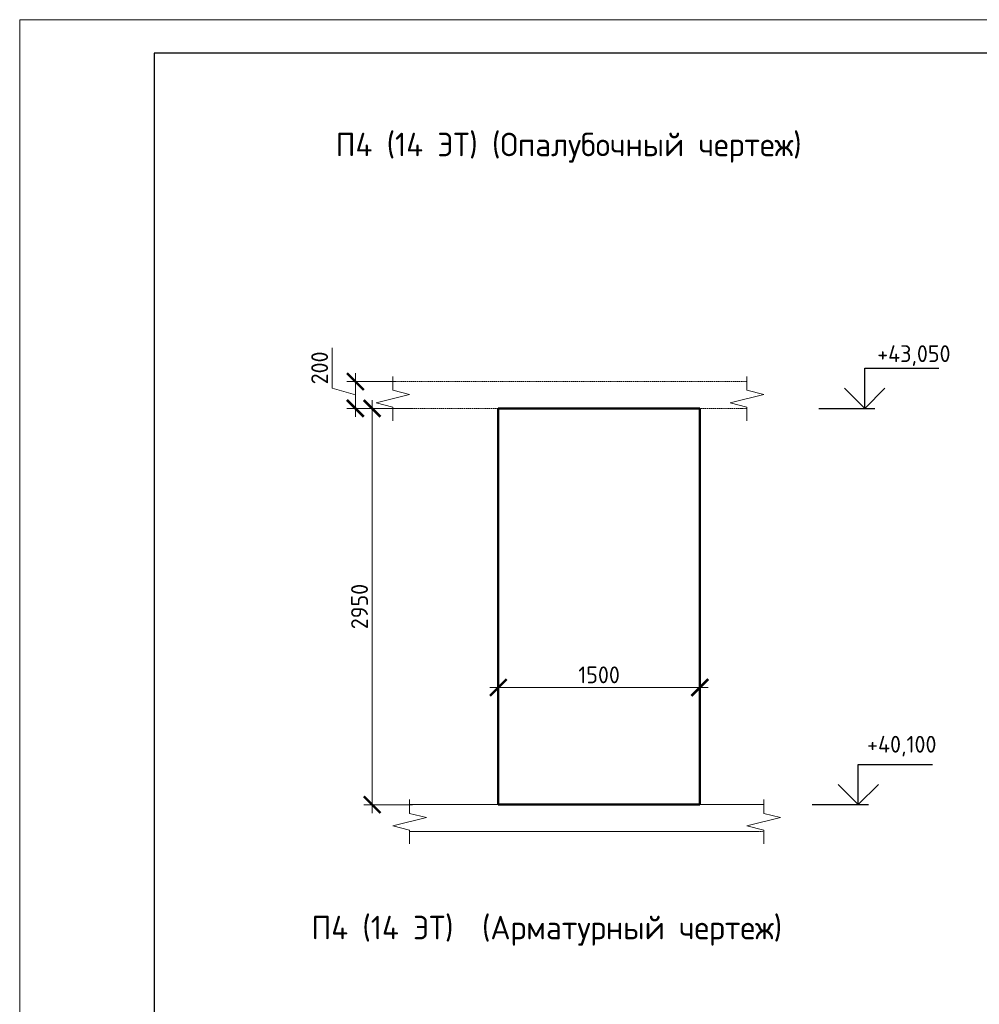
# Model space of a CAD drawing. Header units: millimetres. Extents: x 369815 to 1481759, y -423071 to -27917.
# Tile 198 of 256: x 587946 to 602234, y -315837 to -301178. Entities that reach past the tile are written whole.
import ezdxf

# ---------------------------------------------------------------- set-up
doc = ezdxf.new("R2010")
doc.units = ezdxf.units.MM
doc.linetypes.add('01 Штриховая _4 мм_', pattern=[6, 3.5, -2.5])
for name, color, linetype, lineweight in [('AF_Perekritie', 90, 'Continuous', 18), ('AF_Stena', 90, 'Continuous', 18), ('KR_Fundament', 253, 'Continuous', 18), ('РАЗМЕРЫ', 1, 'Continuous', 9), ('ТОНКИЕ', 7, 'Continuous', 9)]:
    doc.layers.add(name, color=color, linetype=linetype, lineweight=lineweight)
doc.layers.add('ТОЛСТЫЕ_ОСНОВНЫЕ', color=6, linetype='Continuous')
doc.styles.add('GOST-2.304_Type-B', font='GOST_Common.ttf')
doc.dimstyles.new('мой 25', dxfattribs={"dimscale": 100, "dimtxt": 2.5, "dimasz": 2.5, "dimexe": 1.25, "dimexo": 0.625, "dimtad": 1, "dimdec": 0, "dimlfac": 0.5, "dimtxsty": 'GOST-2.304_Type-B', "dimblk": 'ARCHTICK', "dimcen": 2.5, "dimdle": 1.25, "dimaunit": 1, "dimadec": 1, "dimazin": 2, "dimtfac": 1, "dimtdec": 0, "dimtmove": 1, "dimatfit": 3, "dimfxl": 6, "dimfxlon": 1, "dimtfill": 1, "dimlwd": -1, "dimlwe": -1, "dimarcsym": 0})

# ---------------------------------------------------------------- blocks, each defined once
blk = doc.blocks.new('_ArchTick')
at = {"color": 0, "linetype": 'ByBlock', "const_width": 0.15}
blk.add_lwpolyline([(-0.5, -0.5), (0.5, 0.5)], dxfattribs=at)
blk = doc.blocks.new('*D1488')
at = {"layer": 'DEFPOINTS', "color": 0, "transparency": 16777216}
for p in [(595073, -309321), (598073, -309321), (598073, -311120)]:
    blk.add_point(p, dxfattribs=at)
at = {"layer": 'РАЗМЕРЫ', "color": 0, "linetype": 'Continuous', "transparency": 16777216}
for p, q in [((595073, -310520), (595073, -311245)), ((598073, -310520), (598073, -311245)), ((594948, -311120), (598198, -311120))]:
    blk.add_line(p, q, dxfattribs=at)
at = {"layer": 'РАЗМЕРЫ', "color": 0, "transparency": 16777216, "xscale": 250, "yscale": 250, "zscale": 250, "rotation": 180}
blk.add_blockref('_ArchTick', (595073, -311120), dxfattribs=at)
at = {"layer": 'РАЗМЕРЫ', "color": 0, "transparency": 16777216, "xscale": 250, "yscale": 250, "zscale": 250}
blk.add_blockref('_ArchTick', (598073, -311120), dxfattribs=at)
at = {"layer": 'РАЗМЕРЫ', "color": 0, "transparency": 16777216, "insert": (596573, -310932), "char_height": 250, "attachment_point": 5, "style": 'GOST-2.304_Type-B', "bg_fill": 3, "box_fill_scale": 1.1, "bg_fill_color": 256, "bg_fill_true_color": 13158600, "bg_fill_transparency": 0}
blk.add_mtext('1500', dxfattribs=at)
blk = doc.blocks.new('*D1585')
at = {"layer": 'DEFPOINTS', "color": 0, "transparency": 16777216}
for p in [(593862, -306565), (592944, -306965), (593862, -306965)]:
    blk.add_point(p, dxfattribs=at)
at = {"layer": 'РАЗМЕРЫ', "color": 0, "linetype": 'Continuous', "transparency": 16777216}
for p, q in [((592600, -306662), (592600, -306062)), ((592944, -306440), (592944, -307090)), ((592944, -306765), (592600, -306662)), ((593544, -306565), (592819, -306565)), ((593544, -306965), (592819, -306965))]:
    blk.add_line(p, q, dxfattribs=at)
at = {"layer": 'РАЗМЕРЫ', "color": 0, "transparency": 16777216, "xscale": 250, "yscale": 250, "zscale": 250}
for p, rotation in [((592944, -306565), 90), ((592944, -306965), 270)]:
    blk.add_blockref('_ArchTick', p, dxfattribs=dict(at, rotation=rotation))
at = {"layer": 'РАЗМЕРЫ', "color": 0, "transparency": 16777216, "insert": (592412, -306362), "char_height": 250, "attachment_point": 5, "rotation": 90, "style": 'GOST-2.304_Type-B', "bg_fill": 3, "box_fill_scale": 1.1, "bg_fill_color": 256, "bg_fill_true_color": 13158600, "bg_fill_transparency": 0}
blk.add_mtext('200', dxfattribs=at)
blk = doc.blocks.new('*U78')
at = {"layer": 'ТОЛСТЫЕ_ОСНОВНЫЕ', "color": 6}
blk.add_lwpolyline([(20, 5), (415, 5), (415, 292), (20, 292)], close=True, dxfattribs=at)
at = {"layer": 'ТОНКИЕ'}
blk.add_lwpolyline([(0, 0), (420, 0), (420, 297), (0, 297)], close=True, dxfattribs=at)
blk = doc.blocks.new('*D1586')
at = {"layer": 'DEFPOINTS', "color": 0, "transparency": 16777216}
for p in [(594112, -306965), (593194, -312865), (594671, -312865)]:
    blk.add_point(p, dxfattribs=at)
at = {"layer": 'РАЗМЕРЫ', "color": 0, "linetype": 'Continuous', "transparency": 16777216}
for p, q in [((593794, -306965), (593069, -306965)), ((593194, -306840), (593194, -312990)), ((593794, -312865), (593069, -312865))]:
    blk.add_line(p, q, dxfattribs=at)
at = {"layer": 'РАЗМЕРЫ', "color": 0, "transparency": 16777216, "xscale": 250, "yscale": 250, "zscale": 250}
for p, rotation in [((593194, -306965), 90), ((593194, -312865), 270)]:
    blk.add_blockref('_ArchTick', p, dxfattribs=dict(at, rotation=rotation))
at = {"layer": 'РАЗМЕРЫ', "color": 0, "transparency": 16777216, "insert": (593006, -309915), "char_height": 250, "attachment_point": 5, "rotation": 90, "style": 'GOST-2.304_Type-B', "bg_fill": 3, "box_fill_scale": 1.1, "bg_fill_color": 256, "bg_fill_true_color": 13158600, "bg_fill_transparency": 0}
blk.add_mtext('2950', dxfattribs=at)

msp = doc.modelspace()

# ---------------------------------------------------------------- linework, layer by layer
at = {"elevation": 3100}
for points in [[(600528.6, -306364.8), (601633.9, -306364.8)], [(600528.6, -306964.8), (600528.6, -306364.8)], [(600828.6, -306664.8), (600528.6, -306964.8), (600228.6, -306664.8)], [(599844, -306964.8), (600678.6, -306964.8)], [(600431.9, -312264.8), (601537.1, -312264.8)], [(600431.9, -312864.8), (600431.9, -312264.8)], [(600731.9, -312564.8), (600431.9, -312864.8), (600131.9, -312564.8)], [(599747.3, -312864.8), (600581.9, -312864.8)]]:
    msp.add_lwpolyline(points, dxfattribs=at)
at = {"layer": 'AF_Perekritie', "linetype": '01 Штриховая _4 мм_', "lineweight": 9}
for p, q in [((598692.8, -306564.8, 3100), (593502, -306564.8, 3100)), ((598692.9, -306564.8, 3100), (598774.3, -306564.8, 3100)), ((593502, -306964.8, 3100), (598692.8, -306964.8, 3100)), ((598774.3, -306964.8, 3100), (598692.9, -306964.8, 3100)), ((598942.9, -312864.8, 3100), (599024.3, -312864.8, 3100)), ((599024.3, -313264.8, 3100), (598942.9, -313264.8, 3100))]:
    msp.add_line(p, q, dxfattribs=at)
at = {"layer": 'AF_Stena', "lineweight": 50}
for p, q in [((598072.8, -306964.8, 3100), (595072.8, -306964.8, 3100)), ((595072.8, -306964.8, 3100), (595072.8, -312864.8, 3100)), ((598072.8, -312864.8, 3100), (598072.8, -306964.8, 3100)), ((595072.8, -312864.8, 3100), (598072.8, -312864.8, 3100))]:
    msp.add_line(p, q, dxfattribs=at)
at = {"layer": 'AF_Stena', "lineweight": 20, "elevation": 3100}
for points in [[(593502, -306639.8), (593502, -306489.8)], [(598774.3, -306639.8), (598774.3, -306489.8)], [(593502, -306639.8), (593502, -306694.8)], [(598774.3, -306639.8), (598774.3, -306694.8)], [(593752, -306757.3), (593252, -306882.3)], [(593502, -306694.8), (593752, -306757.3)], [(599024.3, -306757.3), (598524.3, -306882.3)], [(598774.3, -306694.8), (599024.3, -306757.3)], [(593252, -306882.3), (593502, -306944.8)], [(593502, -306944.8), (593502, -306999.8)], [(598524.3, -306882.3), (598774.3, -306944.8)], [(598774.3, -306944.8), (598774.3, -306999.8)], [(593502, -306999.8), (593502, -307149.8)], [(598774.3, -306999.8), (598774.3, -307149.8)], [(599024.3, -312939.8), (599024.3, -312789.8)], [(599024.3, -312939.8), (599024.3, -312994.8)], [(599274.3, -313057.3), (598774.3, -313182.3)], [(599024.3, -312994.8), (599274.3, -313057.3)], [(593502, -313182.3), (593752, -313244.8)], [(593752, -313244.8), (593752, -313299.8)], [(598774.3, -313182.3), (599024.3, -313244.8)], [(599024.3, -313244.8), (599024.3, -313299.8)], [(593752, -313299.8), (593752, -313449.8)], [(599024.3, -313299.8), (599024.3, -313449.8)]]:
    msp.add_lwpolyline(points, dxfattribs=at)
at = {"layer": 'KR_Fundament', "lineweight": 9}
for p, q in [((599024.3, -312864.8, 3100), (593752, -312864.8, 3100)), ((593752, -313264.8, 3100), (598942.8, -313264.8, 3100))]:
    msp.add_line(p, q, dxfattribs=at)

# ---------------------------------------------------------------- texts
at = {"style": 'GOST-2.304_Type-B'}
for s, p in [('+43,050', (600714.5, -306274.8, 3100)), ('+40,100', (600563.5, -312089.9, 3100))]:
    msp.add_text(s, height=250, dxfattribs=at).set_placement(p)
at = {"layer": 'РАЗМЕРЫ', "char_height": 350, "attachment_point": 5, "style": 'GOST-2.304_Type-B'}
for s, width, heights, insert in [('П4 (14 ЭТ) (Опалубочный чертеж)', 9816.088, [0], (596119.7, -303083.3, 3100)), ('П4 (14 ЭТ)  (Арматурный чертеж)', 10326.693, [490], (595794, -314742.2, 3100))]:
    msp.add_mtext_dynamic_manual_height_columns(s, width=width, gutter_width=625, heights=heights, dxfattribs=dict(at, insert=insert))

# ---------------------------------------------------------------- next in the draw order: dimensions: what is measured, and where the dimension line sits
at = {"layer": 'РАЗМЕРЫ', "color": 146}
dim = msp.add_linear_dim(base=(592943.5, -306964.8, 3100), p1=(593862.5, -306564.8, 3100), p2=(593862.5, -306964.8, 3100), angle=90, dimstyle='мой 25', dxfattribs=at)
dim.commit()
dim.dimension.update_dxf_attribs({"geometry": '*D1585', "text_midpoint": (592412.3, -306599.2, 3100)})
at = {"layer": 'РАЗМЕРЫ', "color": 146, "true_color": 0x006272}
dim = msp.add_linear_dim(base=(598072.8, -311119.6, 3100), p1=(595072.8, -309321.5, 3100), p2=(598072.8, -309321.5, 3100), dimstyle='мой 25', dxfattribs=at)
dim.commit()
dim.dimension.update_dxf_attribs({"geometry": '*D1488', "text_midpoint": (596572.8, -310932.1, 3100)})

# ---------------------------------------------------------------- next in the draw order: block references
at = {"xscale": 100, "yscale": 100, "zscale": 100}
msp.add_blockref('*U78', (587946.5, -330877.6, 3100), dxfattribs=at)

# ---------------------------------------------------------------- next in the draw order: dimensions: what is measured, and where the dimension line sits
at = {"layer": 'РАЗМЕРЫ', "color": 146}
dim = msp.add_linear_dim(base=(593193.5, -312864.8, 3100), p1=(594112.5, -306964.8, 3100), p2=(594671.2, -312864.8, 3100), angle=90, dimstyle='мой 25', dxfattribs=at)
dim.commit()
dim.dimension.update_dxf_attribs({"geometry": '*D1586', "text_midpoint": (593006, -309914.8, 3100)})

# ---------------------------------------------------------------- next in the draw order: linework, layer by layer
at = {"layer": 'AF_Stena', "lineweight": 20, "elevation": 3100}
for points in [[(593752, -312939.8), (593752, -312789.8)], [(593752, -312939.8), (593752, -312994.8)], [(594002, -313057.3), (593502, -313182.3)], [(593752, -312994.8), (594002, -313057.3)]]:
    msp.add_lwpolyline(points, dxfattribs=at)
at = {"layer": 'KR_Fundament', "lineweight": 9}
msp.add_line((598942.8, -312864.8, 3100), (593752, -312864.8, 3100), dxfattribs=at)

doc.saveas('drawing.dxf')
